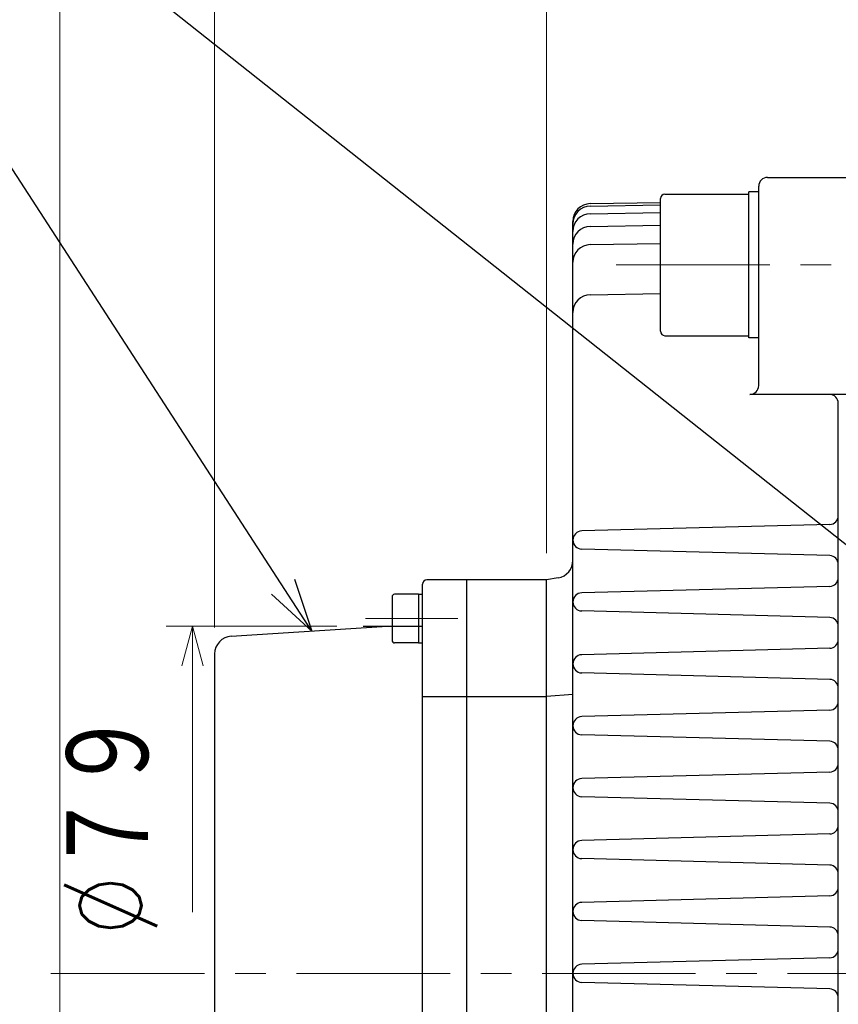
# Model space of a CAD drawing. Header units: millimetres. Extents: x 0 to 1300, y 0 to 891.
# Tile 106 of 124: x 312 to 405, y 603 to 714. Entities that reach past the tile are written whole.
import ezdxf

# ---------------------------------------------------------------- set-up
doc = ezdxf.new("R2010")
doc.units = ezdxf.units.MM
doc.header["$LTSCALE"] = 0.54643
doc.linetypes.add('CENTER', pattern=[50.8, 31.75, -6.35, 6.35, -6.35])
doc.layers.add('NoLayerName_001', color=7, linetype='Continuous')
doc.styles.get("Standard").update_dxf_attribs({"font": 'txt', "bigfont": 'extfont2'})
doc.dimstyles.get("Standard").update_dxf_attribs({"dimtxt": 2.5, "dimasz": 2.5, "dimexe": 1, "dimexo": 1, "dimtad": 1, "dimdec": 3, "dimzin": 0, "dimdsep": 46, "dimtxsty": 'Standard', "dimcen": 2.5, "dimadec": 3, "dimazin": 0, "dimtfac": 0.75, "dimtdec": 3, "dimtmove": 0, "dimatfit": 3, "dimfxl": 1, "dimarcsym": 0})

# ---------------------------------------------------------------- blocks, each defined once
blk = doc.blocks.new('_OPEN30')
at = {"color": 0, "linetype": 'ByBlock', "lineweight": -2}
for p, q in [((-1, 0.267949), (0, 0)), ((0, 0), (-1, -0.267949)), ((0, 0), (-1, 0))]:
    blk.add_line(p, q, dxfattribs=at)
blk = doc.blocks.new('*D123')
at = {"layer": 'Defpoints', "color": 0}
for p in [(334.03, 778.87), (371.53, 650.87), (334.03, 642.49)]:
    blk.add_point(p, dxfattribs=at)
at = {"layer": 'NoLayerName_001', "color": 0, "linetype": 'Continuous', "lineweight": 13}
for p, q in [((334.03, 645.49), (334.03, 781.87)), ((371.53, 653.87), (371.53, 781.87)), ((367.03, 778.87), (338.53, 778.87))]:
    blk.add_line(p, q, dxfattribs=at)
at = {"layer": 'NoLayerName_001', "color": 0, "lineweight": 13, "xscale": 4.5, "yscale": 4.5, "zscale": 4.5, "rotation": 180}
blk.add_blockref('_OPEN30', (334.03, 778.87), dxfattribs=at)
at = {"layer": 'NoLayerName_001', "color": 0, "lineweight": 13, "xscale": 4.5, "yscale": 4.5, "zscale": 4.5}
blk.add_blockref('_OPEN30', (371.53, 778.87), dxfattribs=at)
at = {"layer": 'NoLayerName_001', "color": 0, "lineweight": 13, "insert": (352.78, 788.16), "char_height": 10.5, "attachment_point": 5}
blk.add_mtext('\\W0.8000;３８', dxfattribs=at)
blk = doc.blocks.new('*D124')
at = {"layer": 'Defpoints', "color": 0}
for p in [(371.53, 778.87), (519.53, 696.37), (371.53, 650.87)]:
    blk.add_point(p, dxfattribs=at)
at = {"layer": 'NoLayerName_001', "color": 0, "linetype": 'Continuous', "lineweight": 13}
for p, q in [((371.53, 653.87), (371.53, 781.87)), ((519.53, 699.37), (519.53, 781.87)), ((515.03, 778.87), (376.03, 778.87))]:
    blk.add_line(p, q, dxfattribs=at)
at = {"layer": 'NoLayerName_001', "color": 0, "lineweight": 13, "xscale": 4.5, "yscale": 4.5, "zscale": 4.5, "rotation": 180}
blk.add_blockref('_OPEN30', (371.53, 778.87), dxfattribs=at)
at = {"layer": 'NoLayerName_001', "color": 0, "lineweight": 13, "xscale": 4.5, "yscale": 4.5, "zscale": 4.5}
blk.add_blockref('_OPEN30', (519.53, 778.87), dxfattribs=at)
at = {"layer": 'NoLayerName_001', "color": 0, "lineweight": 13, "insert": (445.53, 787.35), "char_height": 10.5, "attachment_point": 5}
blk.add_mtext('\\W0.8000;148', dxfattribs=at)
blk = doc.blocks.new('*D126')
at = {"layer": 'Defpoints', "color": 0}
for p in [(334.03, 823.87), (334.03, 642.49), (598.53, 623.29)]:
    blk.add_point(p, dxfattribs=at)
at = {"layer": 'NoLayerName_001', "color": 0, "linetype": 'Continuous', "lineweight": 13}
for p, q in [((334.03, 645.49), (334.03, 826.87)), ((598.53, 626.29), (598.53, 826.87)), ((594.03, 823.87), (338.53, 823.87))]:
    blk.add_line(p, q, dxfattribs=at)
at = {"layer": 'NoLayerName_001', "color": 0, "lineweight": 13, "xscale": 4.5, "yscale": 4.5, "zscale": 4.5, "rotation": 180}
blk.add_blockref('_OPEN30', (334.03, 823.87), dxfattribs=at)
at = {"layer": 'NoLayerName_001', "color": 0, "lineweight": 13, "xscale": 4.5, "yscale": 4.5, "zscale": 4.5}
blk.add_blockref('_OPEN30', (598.53, 823.87), dxfattribs=at)
at = {"layer": 'NoLayerName_001', "color": 0, "lineweight": 13, "insert": (466.28, 833.13), "char_height": 10.5, "attachment_point": 5}
blk.add_mtext('\\W0.8000;２６５', dxfattribs=at)
blk = doc.blocks.new('*D127')
at = {"layer": 'Defpoints', "color": 0}
for p in [(334.03, 801.37), (519.53, 696.37), (334.03, 642.49)]:
    blk.add_point(p, dxfattribs=at)
at = {"layer": 'NoLayerName_001', "color": 0, "linetype": 'Continuous', "lineweight": 13}
for p, q in [((334.03, 645.49), (334.03, 804.37)), ((519.53, 699.37), (519.53, 804.37)), ((515.03, 801.37), (338.53, 801.37))]:
    blk.add_line(p, q, dxfattribs=at)
at = {"layer": 'NoLayerName_001', "color": 0, "lineweight": 13, "xscale": 4.5, "yscale": 4.5, "zscale": 4.5, "rotation": 180}
blk.add_blockref('_OPEN30', (334.03, 801.37), dxfattribs=at)
at = {"layer": 'NoLayerName_001', "color": 0, "lineweight": 13, "xscale": 4.5, "yscale": 4.5, "zscale": 4.5}
blk.add_blockref('_OPEN30', (519.53, 801.37), dxfattribs=at)
at = {"layer": 'NoLayerName_001', "color": 0, "lineweight": 13, "insert": (426.78, 810.63), "char_height": 10.5, "attachment_point": 5}
blk.add_mtext('\\W0.8000;１８６', dxfattribs=at)
blk = doc.blocks.new('*D147')
at = {"layer": 'Defpoints', "color": 0}
for p in [(316.53, 842.95), (598.53, 623.29), (316.53, 479.67)]:
    blk.add_point(p, dxfattribs=at)
at = {"layer": 'NoLayerName_001', "color": 0, "linetype": 'Continuous', "lineweight": 13}
for p, q in [((316.53, 482.67), (316.53, 845.95)), ((598.53, 626.29), (598.53, 845.95)), ((594.03, 842.95), (321.03, 842.95))]:
    blk.add_line(p, q, dxfattribs=at)
at = {"layer": 'NoLayerName_001', "color": 0, "lineweight": 13, "xscale": 4.5, "yscale": 4.5, "zscale": 4.5, "rotation": 180}
blk.add_blockref('_OPEN30', (316.53, 842.95), dxfattribs=at)
at = {"layer": 'NoLayerName_001', "color": 0, "lineweight": 13, "xscale": 4.5, "yscale": 4.5, "zscale": 4.5}
blk.add_blockref('_OPEN30', (598.53, 842.95), dxfattribs=at)
at = {"layer": 'NoLayerName_001', "color": 0, "lineweight": 13, "insert": (457.53, 851.31), "char_height": 10.5, "attachment_point": 5}
blk.add_mtext('\\W0.8000;282', dxfattribs=at)
blk = doc.blocks.new('*D149')
at = {"layer": 'Defpoints', "color": 0}
for p in [(350.84, 645.63), (331.54, 613.29), (331.54, 613.29)]:
    blk.add_point(p, dxfattribs=at)
at = {"layer": 'NoLayerName_001', "color": 0, "linetype": 'Continuous', "lineweight": 13}
for p, q in [((347.84, 645.63), (328.54, 645.63)), ((331.54, 641.13), (331.54, 613.29))]:
    blk.add_line(p, q, dxfattribs=at)
at = {"layer": 'NoLayerName_001', "color": 0, "lineweight": 13, "xscale": 4.5, "yscale": 4.5, "zscale": 4.5, "rotation": 90}
blk.add_blockref('_OPEN30', (331.54, 645.63), dxfattribs=at)
at = {"layer": 'NoLayerName_001', "color": 0, "lineweight": 13, "insert": (322.27, 623.28), "char_height": 10.5, "attachment_point": 5, "rotation": 90}
blk.add_mtext('\\W0.8000;%%c７９', dxfattribs=at)
blk = doc.blocks.new('_NONE')

msp = doc.modelspace()

# ---------------------------------------------------------------- linework, layer by layer
at = {"layer": 'NoLayerName_001', "color": 7, "linetype": 'Continuous', "lineweight": 25}
for p, q in [((396.5345, 696.3696), (409.5345, 696.3696)), ((395.5345, 672.8314), (395.5345, 695.3696)), ((384.4345, 678.9769), (384.4345, 693.9769)), ((384.9345, 694.4769), (394.4345, 694.4769)), ((394.4345, 678.2269), (394.4345, 694.7269)), ((395.5345, 694.7269), (394.4345, 694.7269)), ((376.4996, 693.4039), (384.4345, 693.5424)), ((376.4996, 693.1218), (384.4345, 693.2603)), ((374.5345, 525.8696), (374.5345, 691.4042)), ((376.4996, 692.27), (384.4345, 692.4085)), ((376.4996, 690.8314), (384.4345, 690.9699)), ((376.4996, 688.775), (384.4345, 688.9135)), ((376.4996, 683.1046), (384.4345, 683.2431)), ((384.9345, 678.4769), (394.4345, 678.4769)), ((395.5345, 678.2269), (394.4345, 678.2269)), ((409.5345, 671.8314), (394.5345, 671.8314)), ((404.5345, 572.3696), (404.5345, 670.8314)), ((403.5607, 657.1296), (375.5342, 656.3957)), ((403.5607, 653.6095), (375.5342, 654.3434)), ((357.5345, 576.4887), (357.5345, 650.3696)), ((371.5345, 650.8696), (358.0345, 650.8696)), ((362.5345, 561.8696), (362.5345, 650.8696)), ((372.8633, 651.091), (371.5345, 650.8696)), ((371.5345, 561.8696), (371.5345, 650.8696)), ((357.0845, 649.2379), (354.3845, 649.2379)), ((357.0845, 649.2379), (357.0845, 643.7379)), ((357.0845, 649.2379), (357.5345, 649.2379)), ((403.5607, 650.1296), (375.5342, 649.3957)), ((354.0845, 648.9379), (354.0845, 644.0379)), ((403.5607, 646.6095), (375.5342, 647.3434)), ((335.9071, 644.4891), (354.1379, 645.6528)), ((350.8424, 645.6343), (357.5345, 645.6343)), ((357.0845, 643.7379), (354.3845, 643.7379)), ((357.0845, 643.7379), (357.5345, 643.7379)), ((334.0345, 642.4932), (334.0345, 564.8696)), ((403.5607, 643.1296), (375.5342, 642.3957)), ((403.5607, 639.6095), (375.5342, 640.3434)), ((357.5345, 637.6745), (362.5345, 637.6745)), ((362.5345, 637.6745), (371.5345, 637.6745)), ((374.5345, 637.8973), (371.5345, 637.6745)), ((403.5607, 636.1296), (375.5342, 635.3957)), ((403.5607, 632.6095), (375.5342, 633.3434)), ((403.5607, 629.1296), (375.5342, 628.3957)), ((403.5607, 625.6095), (375.5342, 626.3434)), ((403.5607, 622.1296), (375.5342, 621.3957)), ((403.5607, 618.6095), (375.5342, 619.3434)), ((403.5607, 615.1296), (375.5342, 614.3957)), ((403.5607, 611.6095), (375.5342, 612.3434)), ((403.5607, 608.1296), (375.5342, 607.3957)), ((403.5607, 604.6095), (375.5342, 605.3434))]:
    msp.add_line(p, q, dxfattribs=at)
at = {"layer": 'NoLayerName_001', "color": 4, "linetype": 'CENTER', "lineweight": 13}
for p, q in [((379.4345, 686.4769), (405.5345, 686.4769)), ((351.0845, 646.4879), (361.5345, 646.4879)), ((315.5345, 606.3696), (607.5296, 606.3696))]:
    msp.add_line(p, q, dxfattribs=at)
at = {"layer": 'NoLayerName_001', "color": 7, "linetype": 'Continuous', "lineweight": 25}
for centre, radius, start, end in [((396.5345, 695.3696), 1, 90, 180), ((384.9345, 693.9769), 0.5, 90, 180), ((376.5345, 691.4042), 2, 91, 180), ((376.5345, 691.1221), 2, 91, 180), ((376.5345, 690.2703), 2, 91, 180), ((376.5345, 688.8317), 2, 91, 180), ((376.5345, 686.7753), 2, 91, 180), ((376.5345, 681.1049), 2, 91, 180), ((384.9345, 678.9769), 0.5, 180, 270), ((394.5345, 672.8314), 1, 270, 0), ((403.5345, 670.8314), 1, 0, 90), ((403.5345, 658.1293), 1, 271.5, 0), ((375.5611, 655.3696), 1.0265, 91.5, 268.5), ((403.5345, 652.6098), 1, 0, 88.5), ((372.5345, 653.0638), 2, 279.462322, 0), ((358.0345, 650.3696), 0.5, 90, 180), ((403.5345, 651.1293), 1, 271.5, 0), ((354.3845, 648.9379), 0.3, 90, 180), ((375.5611, 648.3696), 1.0265, 91.5, 268.5), ((403.5345, 645.6098), 1, 0, 88.5), ((336.0345, 642.4932), 2, 93.652223, 180), ((354.3845, 644.0379), 0.3, 180, 270), ((403.5345, 644.1293), 1, 271.5, 0), ((375.5611, 641.3696), 1.0265, 91.5, 268.5), ((403.5345, 638.6098), 1, 0, 88.5), ((403.5345, 637.1293), 1, 271.5, 0), ((375.5611, 634.3696), 1.0265, 91.5, 268.5), ((403.5345, 631.6098), 1, 0, 88.5), ((403.5345, 630.1293), 1, 271.5, 0), ((375.5611, 627.3696), 1.0265, 91.5, 268.5), ((403.5345, 624.6098), 1, 0, 88.5), ((403.5345, 623.1293), 1, 271.5, 0), ((375.5611, 620.3696), 1.0265, 91.5, 268.5), ((403.5345, 617.6098), 1, 0, 88.5), ((403.5345, 616.1293), 1, 271.5, 0), ((375.5611, 613.3696), 1.0265, 91.5, 268.5), ((403.5345, 610.6098), 1, 0, 88.5), ((403.5345, 609.1293), 1, 271.5, 0), ((375.5611, 606.3696), 1.0265, 91.5, 268.5), ((403.5345, 603.6098), 1, 0, 88.5)]:
    msp.add_arc(centre, radius, start, end, dxfattribs=at)

# ---------------------------------------------------------------- dimensions: what is measured, and where the dimension line sits
at = {"layer": 'NoLayerName_001', "color": 3, "linetype": 'Continuous', "lineweight": 13}
for base, p1, p2, angle, text, override, picture, middle in [((316.5345, 842.9537), (598.5345, 623.2922), (316.5345, 479.6696), 180, '\\W0.8000;<>', {"dimtxt": 10.5, "dimasz": 4.5, "dimexe": 3, "dimexo": 3, "dimgap": 3, "dimzin": 8, "dimblk": 'OPEN30', "dimclrd": 0, "dimclre": 0, "dimclrt": 0, "dimtp": 0, "dimtm": 0, "dimlwd": 13, "dimlwe": 13}, '*D147', (457.5345, 842.9537)), ((334.0345, 823.8696), (598.5345, 623.2922), (334.0345, 642.4932), 180, '\\W0.8000;２６５', {"dimtxt": 10.5, "dimasz": 4.5, "dimexe": 3, "dimexo": 3, "dimgap": 3, "dimzin": 8, "dimblk": 'OPEN30', "dimclrd": 0, "dimclre": 0, "dimclrt": 0, "dimtp": 0, "dimtm": 0, "dimlwd": 13, "dimlwe": 13}, '*D126', (466.2845, 823.8696)), ((334.0345, 801.3696), (519.5345, 696.3696), (334.0345, 642.4932), 180, '\\W0.8000;１８６', {"dimtxt": 10.5, "dimasz": 4.5, "dimexe": 3, "dimexo": 3, "dimgap": 3, "dimzin": 8, "dimblk": 'OPEN30', "dimclrd": 0, "dimclre": 0, "dimclrt": 0, "dimtp": 0, "dimtm": 0, "dimlwd": 13, "dimlwe": 13}, '*D127', (426.7845, 801.3696)), ((334.0345, 778.8696), (371.5345, 650.8696), (334.0345, 642.4932), 180, '\\W0.8000;３８', {"dimtxt": 10.5, "dimasz": 4.5, "dimexe": 3, "dimexo": 3, "dimgap": 3, "dimzin": 8, "dimblk": 'OPEN30', "dimclrd": 0, "dimclre": 0, "dimclrt": 0, "dimtp": 0, "dimtm": 0, "dimlwd": 13, "dimlwe": 13}, '*D123', (352.7845, 778.8696)), ((371.5345, 778.8696), (519.5345, 696.3696), (371.5345, 650.8696), 180, '\\W0.8000;<>', {"dimtxt": 10.5, "dimasz": 4.5, "dimexe": 3, "dimexo": 3, "dimgap": 3, "dimzin": 8, "dimblk": 'OPEN30', "dimclrd": 0, "dimclre": 0, "dimclrt": 0, "dimtp": 0, "dimtm": 0, "dimlwd": 13, "dimlwe": 13}, '*D124', (445.5345, 778.8696)), ((331.5435, 613.2855), (350.8424, 645.6343), (331.5435, 613.2855), 270, '\\W0.8000;%%c７９', {"dimtxt": 10.5, "dimasz": 4.5, "dimexe": 3, "dimexo": 3, "dimgap": 3, "dimzin": 8, "dimpost": '%%c<>', "dimblk1": 'OPEN30', "dimblk2": 'NONE', "dimsah": 1, "dimse2": 1, "dimclrd": 0, "dimclre": 0, "dimclrt": 0, "dimtp": 0, "dimtm": 0, "dimatfit": 2, "dimlwd": 13, "dimlwe": 13}, '*D149', (331.5435, 623.2843))]:
    dim = msp.add_linear_dim(base=base, p1=p1, p2=p2, angle=angle, text=text, dimstyle='Standard', override=override, dxfattribs=at)
    dim.commit()
    dim.dimension.update_dxf_attribs({"geometry": picture, "text_midpoint": middle, "dimtype": 160})

# ---------------------------------------------------------------- leaders
at = {"layer": 'NoLayerName_001', "color": 3, "linetype": 'Continuous', "lineweight": 13, "annotation_type": 0, "has_hookline": 1, "hookline_direction": 1}
for points, text_width in [([(444.1345, 624.1196), (307.5095, 732.4355), (301.5095, 732.4355)], 77.8023), ([(345.0225, 645.0709), (303.4868, 709.1431), (297.4868, 709.1431)], 56.6812)]:
    msp.add_leader(points, dimstyle='Standard', override={"dimtxt": 9.6, "dimasz": 6, "dimldrblk": 'OPEN30'}, dxfattribs=dict(at, text_width=text_width))

doc.saveas('drawing.dxf')
